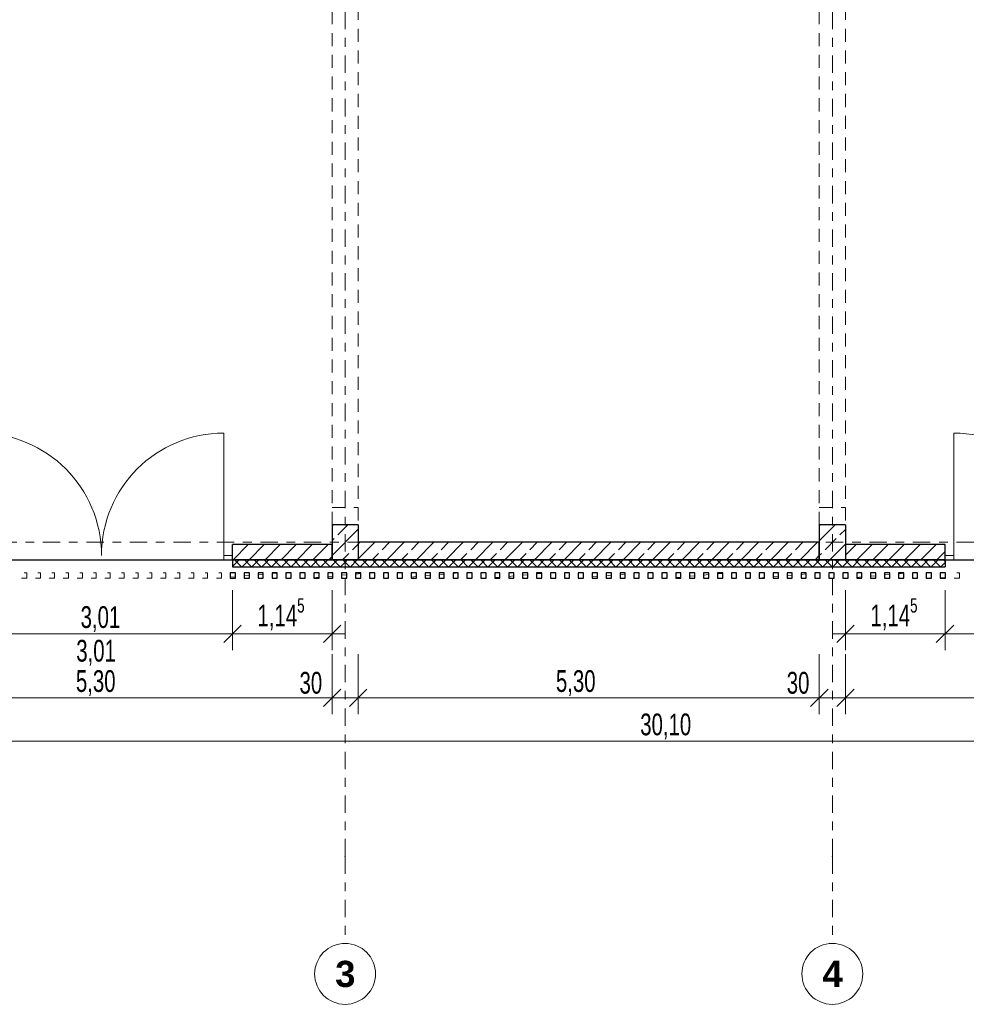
# Model space of a CAD drawing. Header units: metres. Extents: x -3.3 to 34.5, y -5.3 to 16.4.
# Tile 6 of 15: x 7.5 to 18.3, y -5.3 to 6. Entities that reach past the tile are written whole.
import ezdxf

# ---------------------------------------------------------------- set-up
doc = ezdxf.new("R2010")
doc.units = ezdxf.units.M
doc.header["$MEASUREMENT"] = 0
doc.set_wipeout_variables(frame=1)
for name, pattern in [('Raster', [0.4, 0.2, -0.1, 0, -0.1]), ('Untersicht', [0.2, 0.15, -0.05]), ('Wipeout_Contour', [1, 0, -1])]:
    doc.linetypes.add(name, pattern=pattern)
for name, color, linetype in [('93 1_100 Bemaßung', 7, 'Continuous'), ('Neubau_10 Fassade', 7, 'Continuous'), ('Neubau_10 Stütze', 7, 'Continuous'), ('Neubau_10 Wand Aussen', 7, 'Continuous'), ('Neubau_20 Decke Roh', 7, 'Continuous'), ('Neubau_20 Träger', 7, 'Continuous'), ('Neubau_86 Achsraster', 7, 'Continuous'), ('Neubau_93 1_100 Bemaßung', 7, 'Continuous')]:
    doc.layers.add(name, color=color, linetype=linetype)
doc.styles.add('ERSTELLTER_STIL_1', font='GOTHIC.TTF', dxfattribs={"width": 0.7})
doc.styles.add('ERSTELLTER_STIL_2', font='arial.ttf')
doc.styles.add('ERSTELLTER_STIL_3', font='arialbd.ttf')
doc.dimstyles.new('ERSTELLTER_STIL__2', dxfattribs={"dimtxt": 0.25, "dimasz": 0.190285, "dimexe": 0.18, "dimexo": 0.5, "dimgap": 0, "dimtad": 1, "dimtih": 1, "dimtoh": 1, "dimzin": 0, "dimdsep": 46, "dimtxsty": 'ERSTELLTER_STIL_2', "dimblk": 'ARROWHEAD_6', "dimblk1": 'ARROWHEAD_6', "dimblk2": 'ARROWHEAD_6', "dimcen": 0.09, "dimclrd": 7, "dimclre": 7, "dimclrt": 7, "dimazin": 0, "dimtfac": 1, "dimtdec": 4, "dimtmove": 0, "dimatfit": 3, "dimfxl": 1, "dimtolj": 1, "dimtzin": 0, "dimarcsym": 0})
doc.dimstyles.new('ERSTELLTER_STIL__3', dxfattribs={"dimtxt": 0.25, "dimasz": 0.190285, "dimexe": 0.18, "dimexo": 0.5, "dimgap": 0, "dimtad": 1, "dimtih": 1, "dimtoh": 1, "dimzin": 0, "dimdsep": 46, "dimtxsty": 'ERSTELLTER_STIL_1', "dimblk": 'ARROWHEAD_6', "dimblk1": 'ARROWHEAD_6', "dimblk2": 'ARROWHEAD_6', "dimcen": 0.09, "dimclrd": 7, "dimclre": 7, "dimclrt": 7, "dimazin": 0, "dimtfac": 1, "dimtdec": 4, "dimtmove": 0, "dimatfit": 3, "dimfxl": 1, "dimtolj": 1, "dimtzin": 0, "dimarcsym": 0})
doc.dimstyles.new('ERSTELLTER_STIL__6', dxfattribs={"dimtxt": 0.25, "dimasz": 0.190285, "dimexe": 0.18, "dimexo": 0.5, "dimgap": 0, "dimtad": 1, "dimtih": 1, "dimtoh": 1, "dimzin": 0, "dimdsep": 46, "dimtxsty": 'ERSTELLTER_STIL_1', "dimblk": 'ARROWHEAD_6', "dimblk1": 'ARROWHEAD_6', "dimblk2": 'ARROWHEAD_6', "dimcen": 0.09, "dimclrd": 7, "dimclre": 7, "dimclrt": 7, "dimazin": 0, "dimtfac": 1, "dimtdec": 4, "dimtmove": 2, "dimatfit": 3, "dimfxl": 1, "dimtolj": 1, "dimtzin": 0, "dimarcsym": 0})
pattern_1 = [(45, (0, 0), (-0.0919239, 0.0919239), [])]
pattern_2 = [(45, (0, 0), (-0.1697056, 0.1697056), []), (45, (-0.08485, 0.08485), (-0.1697056, 0.1697056), [0.18, -0.06])]
pattern_3 = [(5, (0, 0), (-0.007844, 0.0896575), [])]

# ---------------------------------------------------------------- blocks, each defined once
blk = doc.blocks.new('*D5')
at = {"layer": 'Neubau_93 1_100 Bemaßung', "color": 7, "linetype": 'Continuous', "lineweight": 13, "transparency": 16777216}
for p, q in [((5.6, 14.438), (5.6, 15.126)), ((11.2, 14.438), (11.2, 15.126)), ((5.7, 15.038), (5.5, 14.838)), ((11.3, 15.038), (11.1, 14.838))]:
    blk.add_line(p, q, dxfattribs=at)
at = {"color": 254, "linetype": 'Wipeout_Contour', "lineweight": 0, "ltscale": 69.177086, "transparency": 16777216}
blk.add_wipeout([(8.016, 14.938), (8.784, 14.938), (8.784, 15.288), (8.016, 15.288)], dxfattribs=at).dxf.layer = 'Neubau_93 1_100 Bemaßung'
at = {"layer": 'Neubau_93 1_100 Bemaßung', "color": 7, "linetype": 'Continuous', "lineweight": 13, "transparency": 16777216}
blk.add_line((5.6, 14.938), (11.2, 14.938), dxfattribs=at)
at = {"layer": 'Neubau_93 1_100 Bemaßung', "color": 7, "lineweight": 13, "transparency": 16777216, "insert": (8.066, 14.988), "char_height": 0.25, "attachment_point": 7, "style": 'ERSTELLTER_STIL_2'}
blk.add_mtext('\\A1;5,60', dxfattribs=at)
blk = doc.blocks.new('ARROWHEAD_6')
at = {"color": 0, "linetype": 'Continuous', "lineweight": 0}
for p, q in [((0, 0), (-1, 0)), ((-0.5, -0.5), (0.5, 0.5))]:
    blk.add_line(p, q, dxfattribs=at)
blk = doc.blocks.new('*D6')
at = {"layer": 'Neubau_93 1_100 Bemaßung', "color": 7, "linetype": 'Continuous', "lineweight": 13, "transparency": 16777216}
for p, q in [((11.2, 14.438), (11.2, 15.126)), ((22.4, 14.438), (22.4, 15.126)), ((11.3, 15.038), (11.1, 14.838)), ((22.5, 15.038), (22.3, 14.838))]:
    blk.add_line(p, q, dxfattribs=at)
at = {"color": 254, "linetype": 'Wipeout_Contour', "lineweight": 0, "ltscale": 90.393308, "transparency": 16777216}
blk.add_wipeout([(16.334, 14.938), (17.266, 14.938), (17.266, 15.288), (16.334, 15.288)], dxfattribs=at).dxf.layer = 'Neubau_93 1_100 Bemaßung'
at = {"layer": 'Neubau_93 1_100 Bemaßung', "color": 7, "linetype": 'Continuous', "lineweight": 13, "transparency": 16777216}
blk.add_line((11.2, 14.938), (22.4, 14.938), dxfattribs=at)
at = {"layer": 'Neubau_93 1_100 Bemaßung', "color": 7, "lineweight": 13, "transparency": 16777216, "insert": (16.384, 14.988), "char_height": 0.25, "attachment_point": 7, "style": 'ERSTELLTER_STIL_2'}
blk.add_mtext('\\A1;11,20', dxfattribs=at)
blk = doc.blocks.new('*D9')
at = {"layer": 'Neubau_93 1_100 Bemaßung', "color": 7, "linetype": 'Continuous', "lineweight": 13, "transparency": 16777216}
for p, q in [((6.895, -1.238), (6.895, -0.551)), ((9.905, -1.238), (9.905, -0.551)), ((6.995, -0.95), (6.795, -1.151)), ((10.005, -0.95), (9.805, -1.151)), ((6.895, -1.051), (9.905, -1.051))]:
    blk.add_line(p, q, dxfattribs=at)
at = {"layer": 'Neubau_93 1_100 Bemaßung', "color": 7, "lineweight": 13, "transparency": 16777216, "insert": (8.16, -1.03), "char_height": 0.25, "attachment_point": 7, "style": 'ERSTELLTER_STIL_1'}
blk.add_mtext('\\A1;3,01', dxfattribs=at)
blk = doc.blocks.new('*D10')
at = {"layer": 'Neubau_93 1_100 Bemaßung', "color": 7, "linetype": 'Continuous', "lineweight": 13, "transparency": 16777216}
for p, q in [((9.905, -1.238), (9.905, -0.551)), ((11.05, -1.238), (11.05, -0.551)), ((10.005, -0.95), (9.805, -1.151)), ((10.95, -1.151), (11.15, -0.95)), ((9.905, -1.051), (11.05, -1.051)), ((11.05, -1.051), (11.2, -1.051))]:
    blk.add_line(p, q, dxfattribs=at)
at = {"layer": 'Neubau_93 1_100 Bemaßung', "color": 7, "lineweight": 13, "transparency": 16777216, "insert": (10.193, -1.038), "char_height": 0.25, "attachment_point": 7, "style": 'ERSTELLTER_STIL_1'}
blk.add_mtext('\\A1;1,14{\\H0.66x;\\S5^  ;}', dxfattribs=at)
blk = doc.blocks.new('*D11')
at = {"layer": 'Neubau_93 1_100 Bemaßung', "color": 7, "linetype": 'Continuous', "lineweight": 13, "transparency": 16777216}
for p, q in [((16.95, -1.238), (16.95, -0.551)), ((18.095, -1.238), (18.095, -0.551)), ((17.05, -0.95), (16.85, -1.151)), ((18.195, -0.95), (17.995, -1.151)), ((16.8, -1.051), (16.95, -1.051)), ((16.95, -1.051), (18.095, -1.051))]:
    blk.add_line(p, q, dxfattribs=at)
at = {"layer": 'Neubau_93 1_100 Bemaßung', "color": 7, "lineweight": 13, "transparency": 16777216, "insert": (17.238, -1.038), "char_height": 0.25, "attachment_point": 7, "style": 'ERSTELLTER_STIL_1'}
blk.add_mtext('\\A1;1,14{\\H0.66x;\\S5^  ;}', dxfattribs=at)
blk = doc.blocks.new('*D12')
at = {"layer": 'Neubau_93 1_100 Bemaßung', "color": 7, "linetype": 'Continuous', "lineweight": 13, "transparency": 16777216}
for p, q in [((18.095, -1.238), (18.095, -0.551)), ((21.105, -1.238), (21.105, -0.551)), ((18.195, -0.95), (17.995, -1.151)), ((21.205, -0.95), (21.005, -1.151)), ((18.095, -1.051), (21.105, -1.051))]:
    blk.add_line(p, q, dxfattribs=at)
at = {"layer": 'Neubau_93 1_100 Bemaßung', "color": 7, "lineweight": 13, "transparency": 16777216, "insert": (19.36, -1.03), "char_height": 0.25, "attachment_point": 7, "style": 'ERSTELLTER_STIL_1'}
blk.add_mtext('\\A1;3,01', dxfattribs=at)
blk = doc.blocks.new('*D39')
at = {"layer": 'Neubau_93 1_100 Bemaßung', "color": 7, "linetype": 'Continuous', "lineweight": 13, "transparency": 16777216}
for p, q in [((5.45, -1.973), (5.45, -1.286)), ((5.75, -1.973), (5.75, -1.286)), ((5.55, -1.685), (5.35, -1.886)), ((5.85, -1.685), (5.65, -1.886)), ((0.15, -1.786), (5.45, -1.786)), ((5.45, -1.786), (5.75, -1.786)), ((5.75, -1.786), (11.05, -1.786))]:
    blk.add_line(p, q, dxfattribs=at)
blk = doc.blocks.new('*D40')
at = {"layer": 'Neubau_93 1_100 Bemaßung', "color": 7, "linetype": 'Continuous', "lineweight": 13, "transparency": 16777216}
for p, q in [((5.85, -1.685), (5.65, -1.886)), ((11.15, -1.685), (10.95, -1.886)), ((5.75, -1.786), (11.05, -1.786))]:
    blk.add_line(p, q, dxfattribs=at)
at = {"layer": 'Neubau_93 1_100 Bemaßung', "color": 7, "lineweight": 13, "transparency": 16777216, "char_height": 0.25, "attachment_point": 7, "style": 'ERSTELLTER_STIL_1'}
for s, insert in [('\\A1;5,30', (8.106, -1.765)), ('\\A1;30', (10.676, -1.742))]:
    blk.add_mtext(s, dxfattribs=dict(at, insert=insert))
blk = doc.blocks.new('*D41')
at = {"layer": 'Neubau_93 1_100 Bemaßung', "color": 7, "linetype": 'Continuous', "lineweight": 13, "transparency": 16777216}
for p, q in [((11.05, -1.973), (11.05, -1.286)), ((11.35, -1.973), (11.35, -1.286)), ((11.15, -1.685), (10.95, -1.886)), ((11.45, -1.685), (11.25, -1.886)), ((5.75, -1.786), (11.05, -1.786)), ((11.05, -1.786), (11.35, -1.786)), ((11.35, -1.786), (16.65, -1.786))]:
    blk.add_line(p, q, dxfattribs=at)
blk = doc.blocks.new('*D42')
at = {"layer": 'Neubau_93 1_100 Bemaßung', "color": 7, "linetype": 'Continuous', "lineweight": 13, "transparency": 16777216}
for p, q in [((16.65, -1.973), (16.65, -1.286)), ((11.45, -1.685), (11.25, -1.886)), ((16.75, -1.685), (16.55, -1.886)), ((11.35, -1.786), (16.65, -1.786))]:
    blk.add_line(p, q, dxfattribs=at)
at = {"layer": 'Neubau_93 1_100 Bemaßung', "color": 7, "lineweight": 13, "transparency": 16777216, "char_height": 0.25, "attachment_point": 7, "style": 'ERSTELLTER_STIL_1'}
for s, insert in [('\\A1;5,30', (13.623, -1.765)), ('\\A1;30', (16.276, -1.742))]:
    blk.add_mtext(s, dxfattribs=dict(at, insert=insert))
blk = doc.blocks.new('*D43')
at = {"layer": 'Neubau_93 1_100 Bemaßung', "color": 7, "linetype": 'Continuous', "lineweight": 13, "transparency": 16777216}
for p, q in [((16.65, -1.973), (16.65, -1.286)), ((16.95, -1.973), (16.95, -1.286)), ((16.75, -1.685), (16.55, -1.886)), ((17.05, -1.685), (16.85, -1.886)), ((16.65, -1.786), (16.95, -1.786))]:
    blk.add_line(p, q, dxfattribs=at)
blk = doc.blocks.new('*D44')
at = {"layer": 'Neubau_93 1_100 Bemaßung', "color": 7, "linetype": 'Continuous', "lineweight": 13, "transparency": 16777216}
for p, q in [((16.95, -1.973), (16.95, -1.286)), ((22.25, -1.973), (22.25, -1.286)), ((17.05, -1.685), (16.85, -1.886)), ((22.35, -1.685), (22.15, -1.886)), ((16.95, -1.786), (22.25, -1.786))]:
    blk.add_line(p, q, dxfattribs=at)
at = {"layer": 'Neubau_93 1_100 Bemaßung', "color": 7, "lineweight": 13, "transparency": 16777216, "char_height": 0.25, "attachment_point": 7, "style": 'ERSTELLTER_STIL_1'}
for s, insert in [('\\A1;5,30', (19.323, -1.765)), ('\\A1;30', (21.876, -1.742))]:
    blk.add_mtext(s, dxfattribs=dict(at, insert=insert))
blk = doc.blocks.new('*D56')
at = {"layer": 'Neubau_93 1_100 Bemaßung', "color": 7, "linetype": 'Continuous', "lineweight": 13, "transparency": 16777216}
for p, q in [((-0.15, -2.471), (-0.15, -1.783)), ((29.95, -2.471), (29.95, -1.783)), ((-0.05, -2.183), (-0.25, -2.384)), ((29.85, -2.384), (30.05, -2.183)), ((-0.3, -2.283), (-0.15, -2.283)), ((-0.15, -2.283), (29.95, -2.283)), ((29.95, -2.283), (30.1, -2.283))]:
    blk.add_line(p, q, dxfattribs=at)
at = {"layer": 'Neubau_93 1_100 Bemaßung', "color": 7, "lineweight": 13, "transparency": 16777216, "insert": (14.592, -2.263), "char_height": 0.25, "attachment_point": 7, "style": 'ERSTELLTER_STIL_1'}
blk.add_mtext('\\A1;30,10', dxfattribs=at)

msp = doc.modelspace()

# ---------------------------------------------------------------- hatches: boundary and pattern name
at = {"layer": 'Neubau_10 Fassade', "linetype": 'Continuous', "lineweight": 0, "true_color": 0x000000}
h = msp.add_hatch(dxfattribs=at)
h.set_pattern_fill('DÄMMUNG_HART_1', color=18, style=0, pattern_type=2)
h.set_pattern_definition([(225, (0, 0), (-0.05656854, 0.05656854), []), (315, (0, 0), (0.05656854, 0.05656854), [])])
h.paths.add_polyline_path([(9.905, -0.2), (9.905, -0.28), (18.095, -0.28), (18.095, -0.2)])
h = msp.add_hatch(dxfattribs=at)
h.set_pattern_fill('HOLZ_VOLLHOLZ_LÄNGSHOLZ', color=18, style=0, pattern_type=2)
h.set_pattern_definition(pattern_3)
h.paths.add_polyline_path([(9.88, -0.41), (9.94, -0.41), (9.94, -0.35), (9.88, -0.35)])
h = msp.add_hatch(dxfattribs=at)
h.set_pattern_fill('HOLZ_VOLLHOLZ_LÄNGSHOLZ', color=18, style=0, pattern_type=2)
h.set_pattern_definition(pattern_3)
h.paths.add_polyline_path([(10.04, -0.41), (10.1, -0.41), (10.1, -0.35), (10.04, -0.35)])
h = msp.add_hatch(dxfattribs=at)
h.set_pattern_fill('HOLZ_VOLLHOLZ_LÄNGSHOLZ', color=18, style=0, pattern_type=2)
h.set_pattern_definition(pattern_3)
h.paths.add_polyline_path([(10.2, -0.41), (10.26, -0.41), (10.26, -0.35), (10.2, -0.35)])
h = msp.add_hatch(dxfattribs=at)
h.set_pattern_fill('HOLZ_VOLLHOLZ_LÄNGSHOLZ', color=18, style=0, pattern_type=2)
h.set_pattern_definition(pattern_3)
h.paths.add_polyline_path([(10.36, -0.41), (10.42, -0.41), (10.42, -0.35), (10.36, -0.35)])
h = msp.add_hatch(dxfattribs=at)
h.set_pattern_fill('HOLZ_VOLLHOLZ_LÄNGSHOLZ', color=18, style=0, pattern_type=2)
h.set_pattern_definition(pattern_3)
h.paths.add_polyline_path([(10.52, -0.41), (10.58, -0.41), (10.58, -0.35), (10.52, -0.35)])
h = msp.add_hatch(dxfattribs=at)
h.set_pattern_fill('HOLZ_VOLLHOLZ_LÄNGSHOLZ', color=18, style=0, pattern_type=2)
h.set_pattern_definition(pattern_3)
h.paths.add_polyline_path([(10.68, -0.41), (10.74, -0.41), (10.74, -0.35), (10.68, -0.35)])
h = msp.add_hatch(dxfattribs=at)
h.set_pattern_fill('HOLZ_VOLLHOLZ_LÄNGSHOLZ', color=18, style=0, pattern_type=2)
h.set_pattern_definition(pattern_3)
h.paths.add_polyline_path([(10.84, -0.41), (10.9, -0.41), (10.9, -0.35), (10.84, -0.35)])
h = msp.add_hatch(dxfattribs=at)
h.set_pattern_fill('HOLZ_VOLLHOLZ_LÄNGSHOLZ', color=18, style=0, pattern_type=2)
h.set_pattern_definition(pattern_3)
h.paths.add_polyline_path([(11, -0.41), (11.06, -0.41), (11.06, -0.35), (11, -0.35)])
h = msp.add_hatch(dxfattribs=at)
h.set_pattern_fill('HOLZ_VOLLHOLZ_LÄNGSHOLZ', color=18, style=0, pattern_type=2)
h.set_pattern_definition(pattern_3)
h.paths.add_polyline_path([(11.16, -0.41), (11.22, -0.41), (11.22, -0.35), (11.16, -0.35)])
h = msp.add_hatch(dxfattribs=at)
h.set_pattern_fill('HOLZ_VOLLHOLZ_LÄNGSHOLZ', color=18, style=0, pattern_type=2)
h.set_pattern_definition(pattern_3)
h.paths.add_polyline_path([(11.32, -0.41), (11.38, -0.41), (11.38, -0.35), (11.32, -0.35)])
h = msp.add_hatch(dxfattribs=at)
h.set_pattern_fill('HOLZ_VOLLHOLZ_LÄNGSHOLZ', color=18, style=0, pattern_type=2)
h.set_pattern_definition(pattern_3)
h.paths.add_polyline_path([(11.48, -0.41), (11.54, -0.41), (11.54, -0.35), (11.48, -0.35)])
h = msp.add_hatch(dxfattribs=at)
h.set_pattern_fill('HOLZ_VOLLHOLZ_LÄNGSHOLZ', color=18, style=0, pattern_type=2)
h.set_pattern_definition(pattern_3)
h.paths.add_polyline_path([(11.64, -0.41), (11.7, -0.41), (11.7, -0.35), (11.64, -0.35)])
h = msp.add_hatch(dxfattribs=at)
h.set_pattern_fill('HOLZ_VOLLHOLZ_LÄNGSHOLZ', color=18, style=0, pattern_type=2)
h.set_pattern_definition(pattern_3)
h.paths.add_polyline_path([(11.8, -0.41), (11.86, -0.41), (11.86, -0.35), (11.8, -0.35)])
h = msp.add_hatch(dxfattribs=at)
h.set_pattern_fill('HOLZ_VOLLHOLZ_LÄNGSHOLZ', color=18, style=0, pattern_type=2)
h.set_pattern_definition(pattern_3)
h.paths.add_polyline_path([(11.96, -0.41), (12.02, -0.41), (12.02, -0.35), (11.96, -0.35)])
h = msp.add_hatch(dxfattribs=at)
h.set_pattern_fill('HOLZ_VOLLHOLZ_LÄNGSHOLZ', color=18, style=0, pattern_type=2)
h.set_pattern_definition(pattern_3)
h.paths.add_polyline_path([(12.12, -0.41), (12.18, -0.41), (12.18, -0.35), (12.12, -0.35)])
h = msp.add_hatch(dxfattribs=at)
h.set_pattern_fill('HOLZ_VOLLHOLZ_LÄNGSHOLZ', color=18, style=0, pattern_type=2)
h.set_pattern_definition(pattern_3)
h.paths.add_polyline_path([(12.28, -0.41), (12.34, -0.41), (12.34, -0.35), (12.28, -0.35)])
h = msp.add_hatch(dxfattribs=at)
h.set_pattern_fill('HOLZ_VOLLHOLZ_LÄNGSHOLZ', color=18, style=0, pattern_type=2)
h.set_pattern_definition(pattern_3)
h.paths.add_polyline_path([(12.44, -0.41), (12.5, -0.41), (12.5, -0.35), (12.44, -0.35)])
h = msp.add_hatch(dxfattribs=at)
h.set_pattern_fill('HOLZ_VOLLHOLZ_LÄNGSHOLZ', color=18, style=0, pattern_type=2)
h.set_pattern_definition(pattern_3)
h.paths.add_polyline_path([(12.6, -0.41), (12.66, -0.41), (12.66, -0.35), (12.6, -0.35)])
h = msp.add_hatch(dxfattribs=at)
h.set_pattern_fill('HOLZ_VOLLHOLZ_LÄNGSHOLZ', color=18, style=0, pattern_type=2)
h.set_pattern_definition(pattern_3)
h.paths.add_polyline_path([(12.76, -0.41), (12.82, -0.41), (12.82, -0.35), (12.76, -0.35)])
h = msp.add_hatch(dxfattribs=at)
h.set_pattern_fill('HOLZ_VOLLHOLZ_LÄNGSHOLZ', color=18, style=0, pattern_type=2)
h.set_pattern_definition(pattern_3)
h.paths.add_polyline_path([(12.92, -0.41), (12.98, -0.41), (12.98, -0.35), (12.92, -0.35)])
h = msp.add_hatch(dxfattribs=at)
h.set_pattern_fill('HOLZ_VOLLHOLZ_LÄNGSHOLZ', color=18, style=0, pattern_type=2)
h.set_pattern_definition(pattern_3)
h.paths.add_polyline_path([(13.08, -0.41), (13.14, -0.41), (13.14, -0.35), (13.08, -0.35)])
h = msp.add_hatch(dxfattribs=at)
h.set_pattern_fill('HOLZ_VOLLHOLZ_LÄNGSHOLZ', color=18, style=0, pattern_type=2)
h.set_pattern_definition(pattern_3)
h.paths.add_polyline_path([(13.24, -0.41), (13.3, -0.41), (13.3, -0.35), (13.24, -0.35)])
h = msp.add_hatch(dxfattribs=at)
h.set_pattern_fill('HOLZ_VOLLHOLZ_LÄNGSHOLZ', color=18, style=0, pattern_type=2)
h.set_pattern_definition(pattern_3)
h.paths.add_polyline_path([(13.4, -0.41), (13.46, -0.41), (13.46, -0.35), (13.4, -0.35)])
h = msp.add_hatch(dxfattribs=at)
h.set_pattern_fill('HOLZ_VOLLHOLZ_LÄNGSHOLZ', color=18, style=0, pattern_type=2)
h.set_pattern_definition(pattern_3)
h.paths.add_polyline_path([(13.56, -0.41), (13.62, -0.41), (13.62, -0.35), (13.56, -0.35)])
h = msp.add_hatch(dxfattribs=at)
h.set_pattern_fill('HOLZ_VOLLHOLZ_LÄNGSHOLZ', color=18, style=0, pattern_type=2)
h.set_pattern_definition(pattern_3)
h.paths.add_polyline_path([(13.72, -0.41), (13.78, -0.41), (13.78, -0.35), (13.72, -0.35)])
h = msp.add_hatch(dxfattribs=at)
h.set_pattern_fill('HOLZ_VOLLHOLZ_LÄNGSHOLZ', color=18, style=0, pattern_type=2)
h.set_pattern_definition(pattern_3)
h.paths.add_polyline_path([(13.88, -0.41), (13.94, -0.41), (13.94, -0.35), (13.88, -0.35)])
h = msp.add_hatch(dxfattribs=at)
h.set_pattern_fill('HOLZ_VOLLHOLZ_LÄNGSHOLZ', color=18, style=0, pattern_type=2)
h.set_pattern_definition(pattern_3)
h.paths.add_polyline_path([(14.04, -0.41), (14.1, -0.41), (14.1, -0.35), (14.04, -0.35)])
h = msp.add_hatch(dxfattribs=at)
h.set_pattern_fill('HOLZ_VOLLHOLZ_LÄNGSHOLZ', color=18, style=0, pattern_type=2)
h.set_pattern_definition(pattern_3)
h.paths.add_polyline_path([(14.2, -0.41), (14.26, -0.41), (14.26, -0.35), (14.2, -0.35)])
h = msp.add_hatch(dxfattribs=at)
h.set_pattern_fill('HOLZ_VOLLHOLZ_LÄNGSHOLZ', color=18, style=0, pattern_type=2)
h.set_pattern_definition(pattern_3)
h.paths.add_polyline_path([(14.36, -0.41), (14.42, -0.41), (14.42, -0.35), (14.36, -0.35)])
h = msp.add_hatch(dxfattribs=at)
h.set_pattern_fill('HOLZ_VOLLHOLZ_LÄNGSHOLZ', color=18, style=0, pattern_type=2)
h.set_pattern_definition(pattern_3)
h.paths.add_polyline_path([(14.52, -0.41), (14.58, -0.41), (14.58, -0.35), (14.52, -0.35)])
h = msp.add_hatch(dxfattribs=at)
h.set_pattern_fill('HOLZ_VOLLHOLZ_LÄNGSHOLZ', color=18, style=0, pattern_type=2)
h.set_pattern_definition(pattern_3)
h.paths.add_polyline_path([(14.68, -0.41), (14.74, -0.41), (14.74, -0.35), (14.68, -0.35)])
h = msp.add_hatch(dxfattribs=at)
h.set_pattern_fill('HOLZ_VOLLHOLZ_LÄNGSHOLZ', color=18, style=0, pattern_type=2)
h.set_pattern_definition(pattern_3)
h.paths.add_polyline_path([(14.84, -0.41), (14.9, -0.41), (14.9, -0.35), (14.84, -0.35)])
h = msp.add_hatch(dxfattribs=at)
h.set_pattern_fill('HOLZ_VOLLHOLZ_LÄNGSHOLZ', color=18, style=0, pattern_type=2)
h.set_pattern_definition(pattern_3)
h.paths.add_polyline_path([(15, -0.41), (15.06, -0.41), (15.06, -0.35), (15, -0.35)])
h = msp.add_hatch(dxfattribs=at)
h.set_pattern_fill('HOLZ_VOLLHOLZ_LÄNGSHOLZ', color=18, style=0, pattern_type=2)
h.set_pattern_definition(pattern_3)
h.paths.add_polyline_path([(15.16, -0.41), (15.22, -0.41), (15.22, -0.35), (15.16, -0.35)])
h = msp.add_hatch(dxfattribs=at)
h.set_pattern_fill('HOLZ_VOLLHOLZ_LÄNGSHOLZ', color=18, style=0, pattern_type=2)
h.set_pattern_definition(pattern_3)
h.paths.add_polyline_path([(15.32, -0.41), (15.38, -0.41), (15.38, -0.35), (15.32, -0.35)])
h = msp.add_hatch(dxfattribs=at)
h.set_pattern_fill('HOLZ_VOLLHOLZ_LÄNGSHOLZ', color=18, style=0, pattern_type=2)
h.set_pattern_definition(pattern_3)
h.paths.add_polyline_path([(15.48, -0.41), (15.54, -0.41), (15.54, -0.35), (15.48, -0.35)])
h = msp.add_hatch(dxfattribs=at)
h.set_pattern_fill('HOLZ_VOLLHOLZ_LÄNGSHOLZ', color=18, style=0, pattern_type=2)
h.set_pattern_definition(pattern_3)
h.paths.add_polyline_path([(15.64, -0.41), (15.7, -0.41), (15.7, -0.35), (15.64, -0.35)])
h = msp.add_hatch(dxfattribs=at)
h.set_pattern_fill('HOLZ_VOLLHOLZ_LÄNGSHOLZ', color=18, style=0, pattern_type=2)
h.set_pattern_definition(pattern_3)
h.paths.add_polyline_path([(15.8, -0.41), (15.86, -0.41), (15.86, -0.35), (15.8, -0.35)])
h = msp.add_hatch(dxfattribs=at)
h.set_pattern_fill('HOLZ_VOLLHOLZ_LÄNGSHOLZ', color=18, style=0, pattern_type=2)
h.set_pattern_definition(pattern_3)
h.paths.add_polyline_path([(15.96, -0.41), (16.02, -0.41), (16.02, -0.35), (15.96, -0.35)])
h = msp.add_hatch(dxfattribs=at)
h.set_pattern_fill('HOLZ_VOLLHOLZ_LÄNGSHOLZ', color=18, style=0, pattern_type=2)
h.set_pattern_definition(pattern_3)
h.paths.add_polyline_path([(16.12, -0.41), (16.18, -0.41), (16.18, -0.35), (16.12, -0.35)])
h = msp.add_hatch(dxfattribs=at)
h.set_pattern_fill('HOLZ_VOLLHOLZ_LÄNGSHOLZ', color=18, style=0, pattern_type=2)
h.set_pattern_definition(pattern_3)
h.paths.add_polyline_path([(16.28, -0.41), (16.34, -0.41), (16.34, -0.35), (16.28, -0.35)])
h = msp.add_hatch(dxfattribs=at)
h.set_pattern_fill('HOLZ_VOLLHOLZ_LÄNGSHOLZ', color=18, style=0, pattern_type=2)
h.set_pattern_definition(pattern_3)
h.paths.add_polyline_path([(16.44, -0.41), (16.5, -0.41), (16.5, -0.35), (16.44, -0.35)])
h = msp.add_hatch(dxfattribs=at)
h.set_pattern_fill('HOLZ_VOLLHOLZ_LÄNGSHOLZ', color=18, style=0, pattern_type=2)
h.set_pattern_definition(pattern_3)
h.paths.add_polyline_path([(16.6, -0.41), (16.66, -0.41), (16.66, -0.35), (16.6, -0.35)])
h = msp.add_hatch(dxfattribs=at)
h.set_pattern_fill('HOLZ_VOLLHOLZ_LÄNGSHOLZ', color=18, style=0, pattern_type=2)
h.set_pattern_definition(pattern_3)
h.paths.add_polyline_path([(16.76, -0.41), (16.82, -0.41), (16.82, -0.35), (16.76, -0.35)])
h = msp.add_hatch(dxfattribs=at)
h.set_pattern_fill('HOLZ_VOLLHOLZ_LÄNGSHOLZ', color=18, style=0, pattern_type=2)
h.set_pattern_definition(pattern_3)
h.paths.add_polyline_path([(16.92, -0.41), (16.98, -0.41), (16.98, -0.35), (16.92, -0.35)])
h = msp.add_hatch(dxfattribs=at)
h.set_pattern_fill('HOLZ_VOLLHOLZ_LÄNGSHOLZ', color=18, style=0, pattern_type=2)
h.set_pattern_definition(pattern_3)
h.paths.add_polyline_path([(17.08, -0.41), (17.14, -0.41), (17.14, -0.35), (17.08, -0.35)])
h = msp.add_hatch(dxfattribs=at)
h.set_pattern_fill('HOLZ_VOLLHOLZ_LÄNGSHOLZ', color=18, style=0, pattern_type=2)
h.set_pattern_definition(pattern_3)
h.paths.add_polyline_path([(17.24, -0.41), (17.3, -0.41), (17.3, -0.35), (17.24, -0.35)])
h = msp.add_hatch(dxfattribs=at)
h.set_pattern_fill('HOLZ_VOLLHOLZ_LÄNGSHOLZ', color=18, style=0, pattern_type=2)
h.set_pattern_definition(pattern_3)
h.paths.add_polyline_path([(17.4, -0.41), (17.46, -0.41), (17.46, -0.35), (17.4, -0.35)])
h = msp.add_hatch(dxfattribs=at)
h.set_pattern_fill('HOLZ_VOLLHOLZ_LÄNGSHOLZ', color=18, style=0, pattern_type=2)
h.set_pattern_definition(pattern_3)
h.paths.add_polyline_path([(17.56, -0.41), (17.62, -0.41), (17.62, -0.35), (17.56, -0.35)])
h = msp.add_hatch(dxfattribs=at)
h.set_pattern_fill('HOLZ_VOLLHOLZ_LÄNGSHOLZ', color=18, style=0, pattern_type=2)
h.set_pattern_definition(pattern_3)
h.paths.add_polyline_path([(17.72, -0.41), (17.78, -0.41), (17.78, -0.35), (17.72, -0.35)])
h = msp.add_hatch(dxfattribs=at)
h.set_pattern_fill('HOLZ_VOLLHOLZ_LÄNGSHOLZ', color=18, style=0, pattern_type=2)
h.set_pattern_definition(pattern_3)
h.paths.add_polyline_path([(17.88, -0.41), (17.94, -0.41), (17.94, -0.35), (17.88, -0.35)])
h = msp.add_hatch(dxfattribs=at)
h.set_pattern_fill('HOLZ_VOLLHOLZ_LÄNGSHOLZ', color=18, style=0, pattern_type=2)
h.set_pattern_definition(pattern_3)
h.paths.add_polyline_path([(18.04, -0.41), (18.1, -0.41), (18.1, -0.35), (18.04, -0.35)])
at = {"layer": 'Neubau_10 Stütze', "linetype": 'Continuous', "lineweight": 0, "true_color": 0x000000}
h = msp.add_hatch(dxfattribs=at)
h.set_pattern_fill('BETON_STAHLBETON', color=18, style=0, pattern_type=2)
h.set_pattern_definition(pattern_2)
h.paths.add_polyline_path([(11.35, -0.2), (11.35, 0.2), (11.05, 0.2), (11.05, -0.2)])
h = msp.add_hatch(dxfattribs=at)
h.set_pattern_fill('BETON_STAHLBETON', color=18, style=0, pattern_type=2)
h.set_pattern_definition(pattern_2)
h.paths.add_polyline_path([(16.95, -0.2), (16.95, 0.2), (16.65, 0.2), (16.65, -0.2)])
at = {"layer": 'Neubau_10 Wand Aussen', "linetype": 'Continuous', "lineweight": 0, "true_color": 0x000000}
h = msp.add_hatch(dxfattribs=at)
h.set_pattern_fill('BETON_STAHLBETON', color=18, style=0, pattern_type=2)
h.set_pattern_definition(pattern_2)
h.paths.add_polyline_path([(11.35, -0.2), (16.65, -0.2), (16.65, 0), (11.35, 0)])
h = msp.add_hatch(dxfattribs=at)
h.set_pattern_fill('MW_KALKSANDSTEIN', color=18, style=0, pattern_type=2)
h.set_pattern_definition(pattern_1)
h.paths.add_polyline_path([(9.905, -0.2), (11.05, -0.2), (11.05, -0.025), (9.905, -0.025)])
h = msp.add_hatch(dxfattribs=at)
h.set_pattern_fill('MW_KALKSANDSTEIN', color=18, style=0, pattern_type=2)
h.set_pattern_definition(pattern_1)
h.paths.add_polyline_path([(16.95, -0.2), (18.095, -0.2), (18.095, -0.025), (16.95, -0.025)])

# ---------------------------------------------------------------- linework, layer by layer
at = {"layer": 'Neubau_10 Fassade', "color": 7, "linetype": 'Continuous', "lineweight": 25}
for p, q in [((9.905, -0.2), (9.905, -0.28)), ((9.905, -0.2), (9.905, -0.28)), ((18.095, -0.2), (18.095, -0.28)), ((18.095, -0.2), (18.095, -0.28))]:
    msp.add_line(p, q, dxfattribs=at)
at = {"layer": 'Neubau_10 Fassade', "color": 7, "linetype": 'Continuous', "lineweight": 25, "flags": 128}
for points in [[(18.095, -0.2), (9.905, -0.2)], [(9.905, -0.28), (18.095, -0.28)]]:
    msp.add_lwpolyline(points, dxfattribs=at)
at = {"layer": 'Neubau_10 Fassade', "color": 7, "linetype": 'Untersicht', "lineweight": 18, "flags": 128}
for points in [[(7.48, -0.41), (7.54, -0.41), (7.54, -0.35), (7.48, -0.35)], [(7.64, -0.41), (7.7, -0.41), (7.7, -0.35), (7.64, -0.35)], [(7.8, -0.41), (7.86, -0.41), (7.86, -0.35), (7.8, -0.35)], [(7.96, -0.41), (8.02, -0.41), (8.02, -0.35), (7.96, -0.35)], [(8.12, -0.41), (8.18, -0.41), (8.18, -0.35), (8.12, -0.35)], [(8.28, -0.41), (8.34, -0.41), (8.34, -0.35), (8.28, -0.35)], [(8.44, -0.41), (8.5, -0.41), (8.5, -0.35), (8.44, -0.35)], [(8.6, -0.41), (8.66, -0.41), (8.66, -0.35), (8.6, -0.35)], [(8.76, -0.41), (8.82, -0.41), (8.82, -0.35), (8.76, -0.35)], [(8.92, -0.41), (8.98, -0.41), (8.98, -0.35), (8.92, -0.35)], [(9.08, -0.41), (9.14, -0.41), (9.14, -0.35), (9.08, -0.35)], [(9.24, -0.41), (9.3, -0.41), (9.3, -0.35), (9.24, -0.35)], [(9.4, -0.41), (9.46, -0.41), (9.46, -0.35), (9.4, -0.35)], [(9.56, -0.41), (9.62, -0.41), (9.62, -0.35), (9.56, -0.35)], [(9.72, -0.41), (9.78, -0.41), (9.78, -0.35), (9.72, -0.35)], [(18.2, -0.41), (18.26, -0.41), (18.26, -0.35), (18.2, -0.35)]]:
    msp.add_lwpolyline(points, close=True, dxfattribs=at)
at = {"layer": 'Neubau_10 Fassade', "color": 7, "linetype": 'Continuous', "lineweight": 25, "flags": 128}
for points in [[(9.88, -0.41), (9.94, -0.41), (9.94, -0.35), (9.88, -0.35)], [(10.04, -0.41), (10.1, -0.41), (10.1, -0.35), (10.04, -0.35)], [(10.2, -0.41), (10.26, -0.41), (10.26, -0.35), (10.2, -0.35)], [(10.36, -0.41), (10.42, -0.41), (10.42, -0.35), (10.36, -0.35)], [(10.52, -0.41), (10.58, -0.41), (10.58, -0.35), (10.52, -0.35)], [(10.68, -0.41), (10.74, -0.41), (10.74, -0.35), (10.68, -0.35)], [(10.84, -0.41), (10.9, -0.41), (10.9, -0.35), (10.84, -0.35)], [(11, -0.41), (11.06, -0.41), (11.06, -0.35), (11, -0.35)], [(11.16, -0.41), (11.22, -0.41), (11.22, -0.35), (11.16, -0.35)], [(11.32, -0.41), (11.38, -0.41), (11.38, -0.35), (11.32, -0.35)], [(11.48, -0.41), (11.54, -0.41), (11.54, -0.35), (11.48, -0.35)], [(11.64, -0.41), (11.7, -0.41), (11.7, -0.35), (11.64, -0.35)], [(11.8, -0.41), (11.86, -0.41), (11.86, -0.35), (11.8, -0.35)], [(11.96, -0.41), (12.02, -0.41), (12.02, -0.35), (11.96, -0.35)], [(12.12, -0.41), (12.18, -0.41), (12.18, -0.35), (12.12, -0.35)], [(12.28, -0.41), (12.34, -0.41), (12.34, -0.35), (12.28, -0.35)], [(12.44, -0.41), (12.5, -0.41), (12.5, -0.35), (12.44, -0.35)], [(12.6, -0.41), (12.66, -0.41), (12.66, -0.35), (12.6, -0.35)], [(12.76, -0.41), (12.82, -0.41), (12.82, -0.35), (12.76, -0.35)], [(12.92, -0.41), (12.98, -0.41), (12.98, -0.35), (12.92, -0.35)], [(13.08, -0.41), (13.14, -0.41), (13.14, -0.35), (13.08, -0.35)], [(13.24, -0.41), (13.3, -0.41), (13.3, -0.35), (13.24, -0.35)], [(13.4, -0.41), (13.46, -0.41), (13.46, -0.35), (13.4, -0.35)], [(13.56, -0.41), (13.62, -0.41), (13.62, -0.35), (13.56, -0.35)], [(13.72, -0.41), (13.78, -0.41), (13.78, -0.35), (13.72, -0.35)], [(13.88, -0.41), (13.94, -0.41), (13.94, -0.35), (13.88, -0.35)], [(14.04, -0.41), (14.1, -0.41), (14.1, -0.35), (14.04, -0.35)], [(14.2, -0.41), (14.26, -0.41), (14.26, -0.35), (14.2, -0.35)], [(14.36, -0.41), (14.42, -0.41), (14.42, -0.35), (14.36, -0.35)], [(14.52, -0.41), (14.58, -0.41), (14.58, -0.35), (14.52, -0.35)], [(14.68, -0.41), (14.74, -0.41), (14.74, -0.35), (14.68, -0.35)], [(14.84, -0.41), (14.9, -0.41), (14.9, -0.35), (14.84, -0.35)], [(15, -0.41), (15.06, -0.41), (15.06, -0.35), (15, -0.35)], [(15.16, -0.41), (15.22, -0.41), (15.22, -0.35), (15.16, -0.35)], [(15.32, -0.41), (15.38, -0.41), (15.38, -0.35), (15.32, -0.35)], [(15.48, -0.41), (15.54, -0.41), (15.54, -0.35), (15.48, -0.35)], [(15.64, -0.41), (15.7, -0.41), (15.7, -0.35), (15.64, -0.35)], [(15.8, -0.41), (15.86, -0.41), (15.86, -0.35), (15.8, -0.35)], [(15.96, -0.41), (16.02, -0.41), (16.02, -0.35), (15.96, -0.35)], [(16.12, -0.41), (16.18, -0.41), (16.18, -0.35), (16.12, -0.35)], [(16.28, -0.41), (16.34, -0.41), (16.34, -0.35), (16.28, -0.35)], [(16.44, -0.41), (16.5, -0.41), (16.5, -0.35), (16.44, -0.35)], [(16.6, -0.41), (16.66, -0.41), (16.66, -0.35), (16.6, -0.35)], [(16.76, -0.41), (16.82, -0.41), (16.82, -0.35), (16.76, -0.35)], [(16.92, -0.41), (16.98, -0.41), (16.98, -0.35), (16.92, -0.35)], [(17.08, -0.41), (17.14, -0.41), (17.14, -0.35), (17.08, -0.35)], [(17.24, -0.41), (17.3, -0.41), (17.3, -0.35), (17.24, -0.35)], [(17.4, -0.41), (17.46, -0.41), (17.46, -0.35), (17.4, -0.35)], [(17.56, -0.41), (17.62, -0.41), (17.62, -0.35), (17.56, -0.35)], [(17.72, -0.41), (17.78, -0.41), (17.78, -0.35), (17.72, -0.35)], [(17.88, -0.41), (17.94, -0.41), (17.94, -0.35), (17.88, -0.35)], [(18.04, -0.41), (18.1, -0.41), (18.1, -0.35), (18.04, -0.35)]]:
    msp.add_lwpolyline(points, close=True, dxfattribs=at)
at = {"layer": 'Neubau_10 Stütze', "color": 7, "linetype": 'Continuous', "lineweight": 25}
for p, q in [((11.35, 0.2), (11.05, 0.2)), ((11.05, 0.2), (11.05, -0.2)), ((11.35, 0.2), (11.35, -0.2)), ((16.95, 0.2), (16.65, 0.2)), ((16.65, 0.2), (16.65, -0.2)), ((16.95, 0.2), (16.95, -0.2)), ((11.35, -0.2), (11.05, -0.2)), ((16.95, -0.2), (16.65, -0.2))]:
    msp.add_line(p, q, dxfattribs=at)
at = {"layer": 'Neubau_10 Stütze', "color": 7, "linetype": 'Untersicht', "lineweight": 18, "flags": 128}
for points in [[(11.05, 0.2), (11.05, 0.4)], [(11.05, 0.4), (11.35, 0.4)], [(11.35, 0.4), (11.35, 0.2)], [(16.65, 0.2), (16.65, 0.4)], [(16.65, 0.4), (16.95, 0.4)], [(16.95, 0.4), (16.95, 0.2)], [(11.05, 0.2), (11.05, -0.2)], [(11.35, 0.2), (11.05, 0.2)], [(11.35, -0.2), (11.35, 0.2)], [(16.65, 0.2), (16.65, -0.2)], [(16.95, 0.2), (16.65, 0.2)], [(16.95, -0.2), (16.95, 0.2)], [(11.05, -0.2), (11.35, -0.2)], [(16.65, -0.2), (16.95, -0.2)]]:
    msp.add_lwpolyline(points, dxfattribs=at)
at = {"layer": 'Neubau_10 Wand Aussen', "color": 7, "linetype": 'Continuous', "lineweight": 18}
for p, q in [((9.805, -0.15), (9.805, 1.255)), ((18.195, -0.15), (18.195, 1.255)), ((9.805, -0.2), (9.805, -0.15)), ((9.805, -0.15), (9.905, -0.15)), ((9.905, -0.2), (9.805, -0.2)), ((9.905, -0.15), (9.905, -0.2)), ((18.195, -0.15), (18.095, -0.15)), ((18.095, -0.15), (18.095, -0.2)), ((18.095, -0.2), (18.195, -0.2)), ((18.195, -0.2), (18.195, -0.15))]:
    msp.add_line(p, q, dxfattribs=at)
at = {"layer": 'Neubau_10 Wand Aussen', "color": 7, "linetype": 'Continuous', "lineweight": 25}
for p, q in [((9.905, -0.15), (9.905, -0.025)), ((9.905, -0.15), (9.905, -0.025)), ((18.095, -0.15), (18.095, -0.025)), ((18.095, -0.15), (18.095, -0.025)), ((9.905, -0.2), (9.905, -0.15)), ((9.905, -0.2), (9.905, -0.15)), ((9.905, -0.2), (9.905, -0.15)), ((18.095, -0.2), (18.095, -0.15)), ((18.095, -0.2), (18.095, -0.15)), ((18.095, -0.2), (18.095, -0.15))]:
    msp.add_line(p, q, dxfattribs=at)
at = {"layer": 'Neubau_10 Wand Aussen', "color": 7, "linetype": 'Continuous', "lineweight": 25, "flags": 128}
for points in [[(16.65, 0), (11.35, 0)], [(11.35, 0), (11.35, -0.2)], [(16.65, -0.2), (16.65, 0)], [(11.05, -0.025), (9.905, -0.025)], [(11.05, -0.2), (11.05, -0.025)], [(18.095, -0.025), (16.95, -0.025)], [(16.95, -0.025), (16.95, -0.2)], [(9.905, -0.2), (11.05, -0.2)], [(11.35, -0.2), (16.65, -0.2)], [(16.95, -0.2), (18.095, -0.2)]]:
    msp.add_lwpolyline(points, dxfattribs=at)
at = {"layer": 'Neubau_10 Wand Aussen', "color": 7, "linetype": 'Continuous', "lineweight": 13}
for centre, start, end in [((6.995, -0.15), 0, 90), ((9.805, -0.15), 90, 180), ((18.195, -0.15), 0, 90)]:
    msp.add_arc(centre, 1.405, start, end, dxfattribs=at)
at = {"layer": 'Neubau_20 Decke Roh', "color": 7, "linetype": 'Continuous', "lineweight": 25, "flags": 128}
msp.add_lwpolyline([(-0.15, -0.2), (29.95, -0.2), (29.95, 13.4), (-0.15, 13.4)], close=True, dxfattribs=at)
at = {"layer": 'Neubau_20 Träger', "color": 7, "linetype": 'Untersicht', "lineweight": 13, "flags": 128}
for points in [[(11.05, 0.2), (11.05, 6.4)], [(11.35, 6.4), (11.35, 0.2)], [(16.65, 0.2), (16.65, 6.4)], [(16.95, 6.4), (16.95, 0.2)], [(11.35, 0.2), (11.05, 0.2)], [(16.95, 0.2), (16.65, 0.2)]]:
    msp.add_lwpolyline(points, dxfattribs=at)
at = {"layer": 'Neubau_86 Achsraster', "color": 7, "linetype": 'Raster', "lineweight": 13}
for p, q in [((11.2, 14.593), (11.2, -3.607)), ((16.8, 14.593), (16.8, -3.607)), ((-1.274, 0), (33.526, 0)), ((11.2, -3.607), (11.2, -4.607)), ((16.8, -3.607), (16.8, -4.607))]:
    msp.add_line(p, q, dxfattribs=at)
at = {"layer": 'Neubau_86 Achsraster', "color": 7, "linetype": 'Continuous', "lineweight": 13, "flags": 128}
for points in [[(11.2, -5.307, 1), (11.2, -4.607, 1)], [(16.8, -5.307, 1), (16.8, -4.607, 1)]]:
    msp.add_lwpolyline(points, format="xyb", close=True, dxfattribs=at)
at = {"layer": 'Neubau_86 Achsraster', "color": 7, "linetype": 'Raster', "lineweight": 13}
for p in [(11.2, -3.607), (11.2, -3.607), (16.8, -3.607), (16.8, -3.607)]:
    msp.add_point(p, dxfattribs=at)

# ---------------------------------------------------------------- texts
at = {"layer": 'Neubau_86 Achsraster', "color": 7, "lineweight": 13, "char_height": 0.3, "attachment_point": 1, "style": 'ERSTELLTER_STIL_3'}
for s, insert in [('\\A1;\\pt0;3', (11.086, -4.807)), ('\\A1;\\pt0;4', (16.686, -4.807))]:
    msp.add_mtext(s, dxfattribs=dict(at, insert=insert))

# ---------------------------------------------------------------- next in the draw order: dimensions: what is measured, and where the dimension line sits
at = {"layer": 'Neubau_93 1_100 Bemaßung', "color": 7, "linetype": 'Continuous', "lineweight": 13}
dim = msp.add_linear_dim(base=(11.2, 14.938), p1=(5.6, -3.607), p2=(11.2, -3.607), dimstyle='ERSTELLTER_STIL__2', dxfattribs=at)
dim.commit()
dim.dimension.update_dxf_attribs({"geometry": '*D5', "text_midpoint": (8.39, 15.113), "dimtype": 160})

# ---------------------------------------------------------------- next in the draw order: texts
at = {"layer": '93 1_100 Bemaßung', "color": 7, "linetype": 'Continuous', "lineweight": 13, "insert": (8.11, -1.12), "char_height": 0.25, "attachment_point": 1, "style": 'ERSTELLTER_STIL_1'}
msp.add_mtext('\\A1;3,01', dxfattribs=at)

# ---------------------------------------------------------------- next in the draw order: dimensions: what is measured, and where the dimension line sits
at = {"layer": 'Neubau_93 1_100 Bemaßung', "color": 7, "linetype": 'Continuous', "lineweight": 13}
for base, p1, p2, dimstyle, picture, middle in [((22.4, 14.938), (11.2, -3.607), (22.4, -3.607), 'ERSTELLTER_STIL__2', '*D6', (16.803, 15.113)), ((9.905, -1.051), (6.895, 5.807), (9.905, 5.807), 'ERSTELLTER_STIL__3', '*D9', (8.484, -0.876))]:
    dim = msp.add_linear_dim(base=base, p1=p1, p2=p2, dimstyle=dimstyle, dxfattribs=at)
    dim.commit()
    dim.dimension.update_dxf_attribs({"geometry": picture, "text_midpoint": middle, "dimtype": 160})

# ---------------------------------------------------------------- next in the draw order: dimensions: what is measured, and where the dimension line sits
for base, p1, p2, dimstyle, picture, middle in [((11.05, -1.050504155), (9.905, 5.806520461), (11.05, 5.806520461), 'ERSTELLTER_STIL__3', '*D10', (10.852950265, -0.875504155)), ((18.095, -1.050504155), (16.95, 5.806520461), (18.095, 5.806520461), 'ERSTELLTER_STIL__3', '*D11', (17.897950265, -0.875504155)), ((21.105, -1.051), (18.095, 5.807), (21.105, 5.807), 'ERSTELLTER_STIL__3', '*D12', (19.684, -0.876)), ((5.75, -1.786), (5.45, 5.665), (5.75, 5.665), 'ERSTELLTER_STIL__3', '*D39', (5.266, -1.611)), ((11.05, -1.786), (5.75, 5.665), (11.05, 5.665), 'ERSTELLTER_STIL__6', '*D40', (8.43, -1.611)), ((11.35, -1.786), (11.05, 5.665), (11.35, 5.665), 'ERSTELLTER_STIL__3', '*D41', (10.866, -1.611)), ((16.65, -1.786), (11.35, 5.665), (16.65, 5.665), 'ERSTELLTER_STIL__3', '*D42', (13.947, -1.611)), ((16.95, -1.786), (16.65, 5.665), (16.95, 5.665), 'ERSTELLTER_STIL__3', '*D43', (16.466, -1.611)), ((22.25, -1.786), (16.95, 5.665), (22.25, 5.665), 'ERSTELLTER_STIL__6', '*D44', (19.647, -1.611)), ((29.95, -2.283), (-0.15, -0.2), (29.95, -0.2), 'ERSTELLTER_STIL__3', '*D56', (15.011, -2.108))]:
    dim = msp.add_linear_dim(base=base, p1=p1, p2=p2, dimstyle=dimstyle, dxfattribs=at)
    dim.commit()
    dim.dimension.update_dxf_attribs({"geometry": picture, "text_midpoint": middle, "dimtype": 160})

doc.saveas('drawing.dxf')
